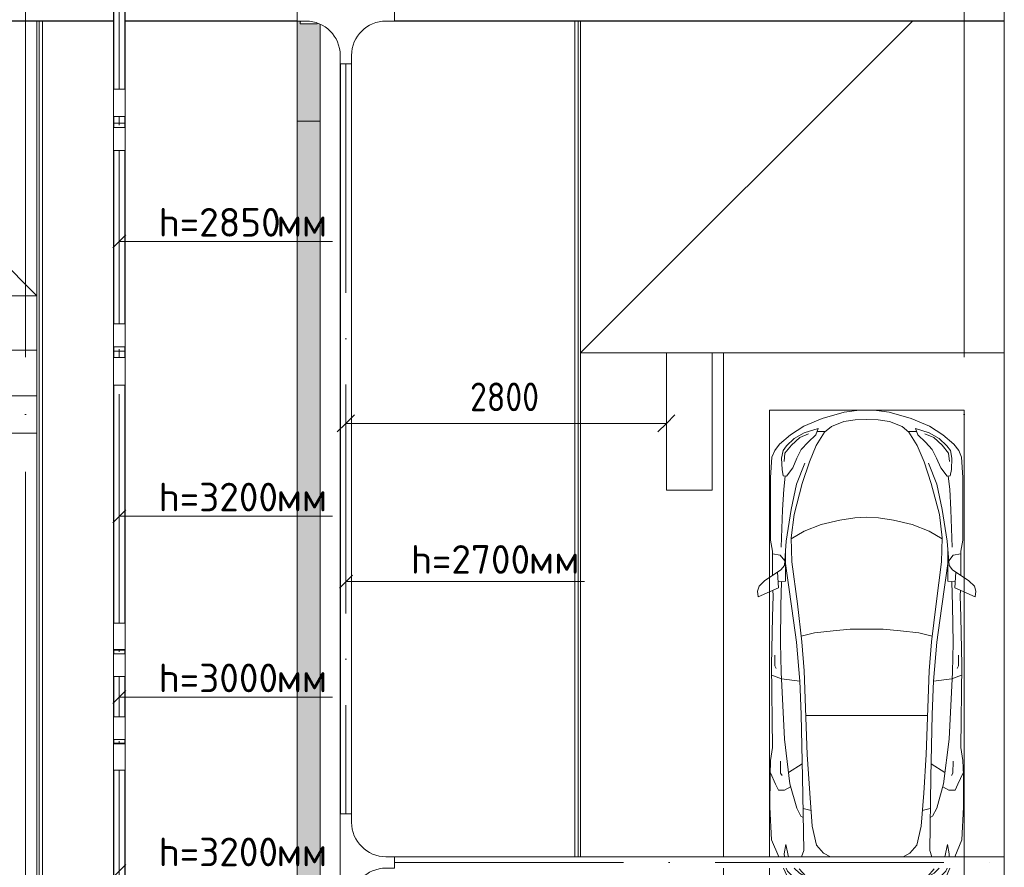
# Model space of a CAD drawing. Header units: millimetres. Extents: x -32229 to 192519, y -13689 to 125138.
# Tile 21 of 183: x 5085 to 13687, y 48457 to 55861. Entities that reach past the tile are written whole.
import ezdxf

# ---------------------------------------------------------------- set-up
doc = ezdxf.new("R2010")
doc.units = ezdxf.units.MM
doc.linetypes.add('ADSK_Линия сетки', pattern=[5000, 4000, -500, 0, -500])
doc.linetypes.add('ADSK_Осевая', pattern=[2800, 2000, -400, 0, -400])
for name, color, linetype, lineweight in [('A-____-____-DIMS', 7, 'Continuous', 9), ('A-____-____-DIMS-200', 7, 'Continuous', 9), ('A-DETL-GENF-OTLN', 7, 'Continuous', 18), ('A-FLOR-____-OTLN', 7, 'Continuous', 18), ('A-GENM-____-OTLN', 7, 'Continuous', 18), ('C-PRKG-____-OTLN', 7, 'Continuous', 18), ('E-CABL-TRAY-CNTR', 7, 'ADSK_Осевая', 18), ('E-CABL-TRAY-OTLN', 7, 'Continuous', 18), ('G-____-____-TEXT', 7, 'Continuous', 9), ('M-EQPM-____-OTLN', 7, 'Continuous', 18), ('S-COLS-____-MCUT', 7, 'Continuous', 40), ('S-GRID-____-OTLN', 7, 'Continuous', 9)]:
    doc.layers.add(name, color=color, linetype=linetype, lineweight=lineweight)
doc.layers.add('A-DETL-____-OTLN', color=7, linetype='Continuous', lineweight=9, true_color=0x00a600)
doc.styles.add('GOST Common_4', font='GOST_Common.ttf', dxfattribs={"width": 0.9, "height": 250})
doc.styles.add('ISOCPEUR', font='isocpeur.ttf', dxfattribs={"height": 250})
doc.dimstyles.new('ГОСТ_2_5_мм2', dxfattribs={"dimscale": 304.8, "dimtxt": 251.428749, "dimasz": 0.492126, "dimexe": 0.492126, "dimexo": 0.656168, "dimgap": 0.098425, "dimtad": 1, "dimdec": 0, "dimdsep": 46, "dimtxsty": 'GOST Common_4', "dimblk1": 'OBLIQUE', "dimblk2": 'OBLIQUE', "dimsah": 1, "dimcen": 0.09, "dimazin": 2, "dimtfac": 1, "dimtdec": 4, "dimtix": 1, "dimtmove": 0, "dimatfit": 3, "dimfxl": 1, "dimtvp": 1, "dimtolj": 1, "dimtzin": 0, "dimarcsym": 2})

# ---------------------------------------------------------------- blocks, each defined once
blk = doc.blocks.new('АР_Машиноместо - 5300x2500_С-V88--01 ЭЛ')
at = {"layer": 'A-DETL-GENF-OTLN', "color": 253, "lineweight": 13, "true_color": 0xaaaaaa}
for p, q in [((1165.1, -503.1), (1052.6, -517.5)), ((1250, -500), (1165.1, -503.1)), ((1250, -500), (1334.9, -503.1)), ((1334.9, -503.1), (1447.4, -517.5)), ((861.8, -571.6), (701.8, -640.4)), ((1052.6, -517.5), (861.8, -571.6)), ((1050.7, -599.4), (941.4, -642.2)), ((1148.8, -583), (1050.7, -599.4)), ((1250, -581.6), (1148.8, -583)), ((1250, -581.6), (1351.2, -583)), ((1351.2, -583), (1449.3, -599.4)), ((1447.4, -517.5), (1638.2, -571.6)), ((1449.3, -599.4), (1558.6, -642.2)), ((1638.2, -571.6), (1798.2, -640.4)), ((701.8, -640.4), (584.4, -714.6)), ((824.6, -660.9), (703.5, -696.4)), ((804.5, -715.7), (824.6, -660.9)), ((888.4, -685.9), (815.2, -686.6)), ((941.4, -642.2), (881.5, -691.6)), ((1558.6, -642.2), (1618.5, -691.6)), ((1611.6, -685.9), (1684.8, -686.6)), ((1695.5, -715.7), (1675.4, -660.9)), ((1675.4, -660.9), (1796.5, -696.4)), ((1798.2, -640.4), (1915.6, -714.6)), ((584.4, -714.6), (489, -795.6)), ((616.5, -746.4), (550, -812.3)), ((703.5, -696.4), (616.5, -746.4)), ((737.5, -778.3), (804.5, -715.7)), ((881.5, -691.6), (809.1, -809.4)), ((1618.5, -691.6), (1690.9, -809.4)), ((1762.5, -778.3), (1695.5, -715.7)), ((1796.5, -696.4), (1883.5, -746.4)), ((1883.5, -746.4), (1950, -812.3)), ((1915.6, -714.6), (2011, -795.6)), ((445.9, -853.1), (420.9, -910.7)), ((489, -795.6), (445.9, -853.1)), ((519.1, -851.5), (505.7, -920)), ((550, -812.3), (519.1, -851.5)), ((639.1, -920), (677.4, -843.7)), ((677.4, -843.7), (737.5, -778.3)), ((809.1, -809.4), (749.2, -950.3)), ((1690.9, -809.4), (1750.8, -950.3)), ((1822.6, -843.7), (1762.5, -778.3)), ((1860.9, -920), (1822.6, -843.7)), ((1950, -812.3), (1980.9, -851.5)), ((1980.9, -851.5), (1994.3, -920)), ((2011, -795.6), (2054.1, -853.1)), ((2054.1, -853.1), (2079.1, -910.7)), ((420.9, -910.7), (409.5, -1087)), ((505.7, -920), (510.2, -1018.7)), ((603.4, -1004.8), (639.1, -920)), ((1896.6, -1004.8), (1860.9, -920)), ((1994.3, -920), (1989.8, -1018.7)), ((2079.1, -910.7), (2090.5, -1087)), ((510.2, -1018.7), (521.5, -1074.5)), ((548.5, -1076.2), (603.4, -1004.8)), ((749.2, -950.3), (687.4, -1141)), ((1750.8, -950.3), (1812.6, -1141)), ((1951.5, -1076.2), (1896.6, -1004.8)), ((1989.8, -1018.7), (1978.5, -1074.5)), ((409.5, -1087), (410.6, -1634.2)), ((521.5, -1074.5), (548.5, -1076.2)), ((1978.5, -1074.5), (1951.5, -1076.2)), ((2090.5, -1087), (2089.4, -1634.2)), ((687.4, -1141), (615.4, -1410.3)), ((1812.6, -1141), (1884.6, -1410.3)), ((615.4, -1410.3), (589.4, -1615.5)), ((852.8, -1499), (1016.6, -1459.9)), ((1016.6, -1459.9), (1146.9, -1439.4)), ((1146.9, -1439.4), (1250, -1434.1)), ((1353.1, -1439.4), (1250, -1434.1)), ((1483.4, -1459.9), (1353.1, -1439.4)), ((1647.2, -1499), (1483.4, -1459.9)), ((1884.6, -1410.3), (1910.6, -1615.5)), ((703.6, -1557.1), (852.8, -1499)), ((1796.4, -1557.1), (1647.2, -1499)), ((410.6, -1634.2), (426.5, -1730.9)), ((589.4, -1615.5), (595.8, -1824.8)), ((590.4, -1624.3), (703.6, -1557.1)), ((1909.6, -1624.3), (1796.4, -1557.1)), ((1910.6, -1615.5), (1904.2, -1824.8)), ((2089.4, -1634.2), (2073.5, -1730.9)), ((546.5, -1642.6), (530.6, -1857.6)), ((1953.5, -1642.6), (1969.4, -1857.6)), ((426.5, -1730.9), (427.5, -1943)), ((495, -1765.3), (426.6, -1753.4)), ((533.6, -1816.8), (495, -1765.3)), ((597, -2231), (535, -1798.3)), ((540.9, -1993.7), (539.8, -1733.1)), ((1903, -2231), (1965, -1798.3)), ((1959.1, -1993.7), (1960.2, -1733.1)), ((1966.4, -1816.8), (2005, -1765.3)), ((2005, -1765.3), (2073.4, -1753.4)), ((2073.5, -1730.9), (2072.5, -1943)), ((530.6, -1857.6), (500.6, -1894.5)), ((595.8, -1824.8), (644.6, -2191.8)), ((1904.2, -1824.8), (1855.4, -2191.8)), ((1969.4, -1857.6), (1999.4, -1894.5)), ((500.6, -1894.5), (357.8, -1990.1)), ((479.9, -2052.9), (471, -1914.3)), ((1999.4, -1894.5), (2142.2, -1990.1)), ((2020.1, -2052.9), (2029, -1914.3)), ((309.5, -2036.1), (296.8, -2079.9)), ((301.4, -2130.5), (479.9, -2052.9)), ((357.8, -1990.1), (309.5, -2036.1)), ((540.9, -1993.7), (476.3, -1997.9)), ((505.9, -1996), (500, -2210.1)), ((1959.1, -1993.7), (2023.7, -1997.9)), ((1994.1, -1996), (2000, -2210.1)), ((2198.6, -2130.5), (2020.1, -2052.9)), ((2142.2, -1990.1), (2190.5, -2036.1)), ((2190.5, -2036.1), (2203.2, -2079.9)), ((296.8, -2079.9), (301.4, -2130.5)), ((428.2, -2308.5), (432.3, -2119.9)), ((432.3, -2119.9), (430.7, -2073.9)), ((2067.7, -2119.9), (2069.3, -2073.9)), ((2071.8, -2308.5), (2067.7, -2119.9)), ((2203.2, -2079.9), (2198.6, -2130.5)), ((500, -2210.1), (495.7, -2532.3)), ((636.6, -2526.5), (597, -2231)), ((644.6, -2191.8), (684.2, -2522.3)), ((1855.4, -2191.8), (1815.8, -2522.3)), ((1863.4, -2526.5), (1903, -2231)), ((2000, -2210.1), (2004.3, -2532.3)), ((417.5, -2723), (428.2, -2308.5)), ((2082.5, -2723), (2071.8, -2308.5)), ((495.7, -2532.3), (501.4, -2789.7)), ((636.6, -2526.5), (665.8, -2867.4)), ((684.2, -2522.3), (704.9, -2775.5)), ((1815.8, -2522.3), (1795.1, -2775.5)), ((1863.4, -2526.5), (1834.2, -2867.4)), ((2004.3, -2532.3), (1998.6, -2789.7)), ((447.8, -2638.7), (447.8, -2733.7)), ((2052.2, -2638.7), (2052.2, -2733.7)), ((426.5, -3446.8), (417.5, -2723)), ((447.8, -2733.7), (459.7, -2756.2)), ((2052.2, -2733.7), (2040.3, -2756.2)), ((2073.5, -3446.8), (2082.5, -2723)), ((505.1, -2846.9), (420.9, -2813.3)), ((501.4, -2789.7), (530.9, -3374.8)), ((704.9, -2775.5), (731.2, -3507.6)), ((1795.1, -2775.5), (1768.8, -3507.6)), ((1998.6, -2789.7), (1969.1, -3374.8)), ((1994.9, -2846.9), (2079.1, -2813.3)), ((665.8, -2867.4), (505.1, -2846.9)), ((665.6, -2864.6), (678.7, -3159.5)), ((1834.4, -2864.6), (1821.3, -3159.5)), ((1834.2, -2867.4), (1994.9, -2846.9)), ((678.7, -3159.5), (689.3, -3705.5)), ((1821.3, -3159.5), (1810.7, -3705.5)), ((530.9, -3374.8), (578.7, -3762.9)), ((1969.1, -3374.8), (1921.3, -3762.9)), ((409.5, -3560), (426.5, -3446.8)), ((731.2, -3507.6), (752.2, -3845.6)), ((1768.8, -3507.6), (1747.8, -3845.6)), ((2090.5, -3560), (2073.5, -3446.8)), ((405.6, -3688.5), (409.5, -3560)), ((495.5, -3566.1), (496.8, -3671.6)), ((687.1, -3588.8), (566.5, -3663.9)), ((1812.9, -3588.8), (1933.5, -3663.9)), ((2004.5, -3566.1), (2003.2, -3671.6)), ((2094.4, -3688.5), (2090.5, -3560)), ((403.4, -3968), (405.6, -3688.5)), ((408.2, -3667), (453.1, -3766.3)), ((496.8, -3671.6), (510.1, -3691.5)), ((2003.2, -3671.6), (1989.9, -3691.5)), ((2091.8, -3667), (2046.9, -3766.3)), ((2096.6, -3968), (2094.4, -3688.5)), ((453.1, -3766.3), (478.4, -3819.3)), ((578.7, -3762.9), (638.7, -3975.4)), ((689.3, -3705.5), (699.7, -4345.5)), ((1810.7, -3705.5), (1800.3, -4345.5)), ((1921.3, -3762.9), (1861.3, -3975.4)), ((2046.9, -3766.3), (2021.6, -3819.3)), ((478.4, -3819.3), (532.5, -3818.1)), ((532.5, -3818.1), (585.5, -3790.5)), ((752.2, -3845.6), (774.4, -4132.9)), ((1747.8, -3845.6), (1725.6, -4132.9)), ((1967.5, -3818.1), (1914.5, -3790.5)), ((2021.6, -3819.3), (1967.5, -3818.1)), ((419.6, -4254.2), (403.4, -3968)), ((638.7, -3975.4), (675.2, -4045.5)), ((1861.3, -3975.4), (1824.8, -4045.5)), ((2080.4, -4254.2), (2096.6, -3968)), ((675.2, -4045.5), (694.6, -4057.6)), ((1824.8, -4045.5), (1805.4, -4057.6)), ((774.4, -4132.9), (812.5, -4298.9)), ((1725.6, -4132.9), (1687.5, -4298.9)), ((481, -4400.3), (419.6, -4254.2)), ((543.7, -4295.1), (528.4, -4374.7)), ((566.7, -4400.3), (543.7, -4295.1)), ((812.5, -4298.9), (872.7, -4370.2)), ((1687.5, -4298.9), (1627.3, -4370.2)), ((1933.3, -4400.3), (1956.3, -4295.1)), ((1956.3, -4295.1), (1971.6, -4374.7)), ((2019, -4400.3), (2080.4, -4254.2)), ((528.4, -4374.7), (530.5, -4400.3)), ((699.7, -4345.5), (681.6, -4400.3)), ((872.7, -4370.2), (932.6, -4400.3)), ((1627.3, -4370.2), (1567.4, -4400.3)), ((1800.3, -4345.5), (1818.4, -4400.3)), ((1971.6, -4374.7), (1969.5, -4400.3)), ((565.9, -4595.1), (523.8, -4500.3)), ((547.6, -4500.3), (557.5, -4525.7)), ((557.5, -4525.7), (590.7, -4560.1)), ((661.8, -4543.1), (616.7, -4500.3)), ((717.1, -4568.9), (659.6, -4505.3)), ((788.5, -4617.7), (661.8, -4543.1)), ((1711.5, -4617.7), (1838.2, -4543.1)), ((1782.9, -4568.9), (1840.4, -4505.3)), ((1838.2, -4543.1), (1883.3, -4500.3)), ((1942.5, -4525.7), (1909.3, -4560.1)), ((1934.1, -4595.1), (1976.2, -4500.3)), ((1952.4, -4500.3), (1942.5, -4525.7)), ((659.1, -4669.9), (565.9, -4595.1)), ((590.7, -4560.1), (680.7, -4606.5)), ((680.7, -4606.5), (967, -4703.6)), ((791.3, -4619.7), (717.1, -4568.9)), ((873.9, -4665.1), (791.3, -4619.7)), ((1819.3, -4606.5), (1533, -4703.6)), ((1626.1, -4665.1), (1708.7, -4619.7)), ((1708.7, -4619.7), (1782.9, -4568.9)), ((1909.3, -4560.1), (1819.3, -4606.5)), ((1840.9, -4669.9), (1934.1, -4595.1)), ((812.7, -4729.4), (659.1, -4669.9)), ((970.2, -4771.8), (812.7, -4729.4)), ((988.2, -4706.7), (873.9, -4665.1)), ((1122.2, -4726.4), (988.2, -4706.7)), ((1250, -4731.7), (1122.2, -4726.4)), ((1250, -4731.7), (1377.8, -4726.4)), ((1377.8, -4726.4), (1511.8, -4706.7)), ((1511.8, -4706.7), (1626.1, -4665.1)), ((1529.8, -4771.8), (1687.3, -4729.4)), ((1687.3, -4729.4), (1840.9, -4669.9)), ((1126.4, -4794.1), (970.2, -4771.8)), ((1250, -4800), (1126.4, -4794.1)), ((1250, -4800), (1373.6, -4794.1)), ((1373.6, -4794.1), (1529.8, -4771.8))]:
    blk.add_line(p, q, dxfattribs=at)
at = {"layer": 'A-DETL-GENF-OTLN', "color": 254, "lineweight": 13, "true_color": 0xd4d4d4}
for p, q in [((664.7, -739.9), (591.7, -805)), ((742.6, -707.8), (664.7, -739.9)), ((1757.4, -707.8), (1835.3, -739.9)), ((1835.3, -739.9), (1908.3, -805)), ((591.7, -805), (534.5, -874.4)), ((1908.3, -805), (1965.5, -874.4)), ((534.5, -874.4), (528.1, -949.5)), ((1965.5, -874.4), (1971.9, -949.5)), ((710.2, -962.8), (636.7, -1146)), ((1789.8, -962.8), (1863.3, -1146)), ((537.4, -1076.1), (524.9, -1188.6)), ((1962.6, -1076.1), (1975.1, -1188.6)), ((524.9, -1188.6), (513.9, -1368.9)), ((636.7, -1146), (590.3, -1367.8)), ((1863.3, -1146), (1909.7, -1367.8)), ((1975.1, -1188.6), (1986.1, -1368.9)), ((513.9, -1368.9), (502.3, -1696.3)), ((590.3, -1367.8), (546.5, -1642.6)), ((1909.7, -1367.8), (1953.5, -1642.6)), ((1986.1, -1368.9), (1997.7, -1696.3)), ((677.9, -2473), (794.6, -2446)), ((794.6, -2446), (955.7, -2426.8)), ((955.7, -2426.8), (1105.5, -2413.7)), ((1105.5, -2413.7), (1250, -2412.9)), ((1394.5, -2413.7), (1250, -2412.9)), ((1544.3, -2426.8), (1394.5, -2413.7)), ((1705.4, -2446), (1544.3, -2426.8)), ((1822.1, -2473), (1705.4, -2446)), ((715.1, -3168.3), (1250, -3167.3)), ((1784.9, -3168.3), (1250, -3167.3)), ((694.6, -3980.4), (765.1, -3996.8)), ((1805.4, -3980.4), (1734.9, -3996.8))]:
    blk.add_line(p, q, dxfattribs=at)
at = {"layer": 'C-PRKG-____-OTLN', "color": 253, "lineweight": 13, "true_color": 0xaaaaaa}
for p, q in [((2449.6, 0), (0, 0)), ((0, 0), (0, -4400.3)), ((400, -500), (400, -4400.3)), ((400, -500), (2100, -500)), ((2100, -500), (2100, -4400.3)), ((0, -4500.3), (0, -5300)), ((400, -4500.3), (400, -4800)), ((2100, -4500.3), (2100, -4800)), ((400, -4800), (2100, -4800)), ((2449.6, -5300), (0, -5300))]:
    blk.add_line(p, q, dxfattribs=at)
blk = doc.blocks.new('АР_Канал вертикальный прямоугольный - ВК-V174--01 ЭЛ')
at = {"layer": 'M-EQPM-____-OTLN', "lineweight": 13, "true_color": 0xe2e2e2}
h = blk.add_hatch(color=254, dxfattribs=at)
h.paths.add_polyline_path([(-75, -75), (-72.3, -50.3), (-75, -50.3)])
h.paths.add_polyline_path([(-61.1, 49.7), (-60, 60), (75, 75), (-75, 75), (-75, 49.7)])
at = {"layer": 'M-EQPM-____-OTLN', "color": 253, "lineweight": 13, "true_color": 0xaaaaaa}
for p, q in [((75, 75), (-75, 75)), ((-75, 75), (-75, 49.7)), ((75, 75), (-75, 75)), ((-75, 75), (-75, 49.7)), ((-75, 49.7), (-75, 75)), ((-75, 75), (75, 75)), ((-61.1, 49.7), (-60, 60)), ((-61.1, 49.7), (-60, 60)), ((-60, 60), (75, 75)), ((-60, 60), (75, 75)), ((75, 68), (75, 75)), ((75, 75), (75, 68)), ((-75, -75), (-72.3, -50.3)), ((-75, -50.3), (-75, -75)), ((-75, -75), (-72.3, -50.3)), ((-75, -50.3), (-75, -75)), ((-75, -75), (-75, -50.3)), ((-75, -75), (75, -75)), ((75, -75), (-75, -75)), ((75, -75), (75, -68.7)), ((75, -68.7), (75, -75))]:
    blk.add_line(p, q, dxfattribs=at)
blk = doc.blocks.new('АР-Заполнение деф_ шва - Д_ш_-4332461--01 ЭЛ')
at = {"layer": 'A-GENM-____-OTLN', "color": 253, "lineweight": 13, "true_color": 0xaaaaaa}
for p, q in [((14275.3, 25), (21575.3, 25)), ((14275.3, -25), (21575.3, -25))]:
    blk.add_line(p, q, dxfattribs=at)
blk = doc.blocks.new('АР-Заполнение деф_ шва - Д_ш_-4331949--01 ЭЛ')
at = {"layer": 'A-GENM-____-OTLN', "color": 253, "lineweight": 13, "true_color": 0xaaaaaa}
for p, q in [((0, 25), (5925, 25)), ((0, -25), (5925, -25))]:
    blk.add_line(p, q, dxfattribs=at)
blk = doc.blocks.new('АР-Заполнение деф_ шва - Д_ш_-4332034--01 ЭЛ')
at = {"layer": 'A-GENM-____-OTLN', "color": 253, "lineweight": 13, "true_color": 0xaaaaaa}
for p, q in [((0, 25), (2900.3, 25)), ((3000.3, 25), (5875, 25)), ((0, -25), (2900.3, -25)), ((3000.3, -25), (5875, -25))]:
    blk.add_line(p, q, dxfattribs=at)
blk = doc.blocks.new('АР-Заполнение деф_ шва - Д_ш__Пристенный-V221--01 ЭЛ')
at = {"layer": 'A-GENM-____-OTLN', "color": 253, "lineweight": 13, "true_color": 0xaaaaaa}
blk.add_line((0, 25), (400, 25), dxfattribs=at)
blk = doc.blocks.new('АР_Лоток - 200х100h_L_1000_с вертик_отводом_ЛВ3-V259--01 ЭЛ')
at = {"layer": 'M-EQPM-____-OTLN', "lineweight": 13, "true_color": 0xf3f3f3}
h = blk.add_hatch(color=7, dxfattribs=at)
h.paths.add_polyline_path([(0, 100), (0, -100), (846.4, -99.9), (851.8, -89.8), (856.3, -75), (850, -75), (850, 75), (874.7, 76.5), (874.7, 100)])
h.paths.add_polyline_path([(974.7, 100), (974.7, 75), (1000, 76.5), (1000, 100)])
h.paths.add_polyline_path([(993, -75), (1000, -94.5), (1000, -75), (997.5, -75)])
at = {"layer": 'M-EQPM-____-OTLN', "color": 253, "lineweight": 13, "true_color": 0xaaaaaa}
for p, q in [((0, 100), (0, -100)), ((1000, 76.5), (1000, 100)), ((1000, -94.5), (1000, -75))]:
    blk.add_line(p, q, dxfattribs=at)
blk = doc.blocks.new('АР_Лоток - 200х100h_ЛВ1-7513224--01 ЭЛ')
at = {"layer": 'M-EQPM-____-OTLN', "lineweight": 13, "true_color": 0xf3f3f3}
blk.add_hatch(color=7, dxfattribs=at).paths.add_polyline_path([(0, -99.9), (7599.9, -99.9), (7599.9, 100), (0, 100)])
at = {"layer": 'M-EQPM-____-OTLN', "color": 253, "lineweight": 13, "true_color": 0xaaaaaa}
for p, q in [((0, 100), (0, -99.9)), ((7599.9, -100), (7599.9, 100))]:
    blk.add_line(p, q, dxfattribs=at)
blk = doc.blocks.new('Наметкина 10_РД_АР_П_отсоединено_rvt-1--01 ЭЛ')
at = {"layer": 'A-FLOR-____-OTLN', "color": 253, "lineweight": 13, "true_color": 0xaaaaaa}
for p, q in [((5235.3, 55849.7), (5235.3, 53450)), ((5255.3, 55849.7), (5255.3, 45150)), ((5285.3, 45150), (5285.3, 55849.7)), ((7510.3, 47375), (7510.3, 55849.7)), ((9935.3, 55849.7), (9935.3, 48549.7)), ((9965.3, 48549.7), (9965.3, 55849.7)), ((9985.3, 52950), (9985.3, 55849.7)), ((9985.3, 52950), (12884.9, 55849.7)), ((5235.3, 53450), (2885.3, 55800)), ((7710.3, 47375.1), (7710.3, 55821.4)), ((5235.3, 53450), (-164.7, 53450)), ((5235.3, 53450), (-164.7, 53450)), ((5235.3, 52975), (5235.3, 53450)), ((10735.3, 52950), (9985.3, 52950)), ((10735.3, 52950), (9985.3, 52950)), ((9985.3, 52950), (9985.3, 48549.7)), ((13684.9, 52950), (11135.3, 52950)), ((13684.9, 52950), (11135.3, 52950)), ((5235.3, 52250), (5235.3, 52575)), ((-164.7, 52250), (5235.3, 52250)), ((5235.3, 52250), (5235.3, 46650))]:
    blk.add_line(p, q, dxfattribs=at)
at = {"layer": 'S-COLS-____-MCUT', "color": 253, "lineweight": 15, "true_color": 0xaaaaaa}
for p, q in [((5235.3, 52975), (2835.3, 52975)), ((5235.3, 52575), (5235.3, 52975)), ((11135.3, 52950), (10735.3, 52950)), ((10735.3, 52950), (10735.3, 51750)), ((11135.3, 51750), (11135.3, 52950)), ((2835.3, 52575), (5235.3, 52575)), ((10735.3, 51750), (11135.3, 51750))]:
    blk.add_line(p, q, dxfattribs=at)
at = {"layer": 'A-GENM-____-OTLN', "color": 253, "lineweight": 13, "true_color": 0xaaaaaa, "rotation": 270}
for name, p in [('АР-Заполнение деф_ шва - Д_ш_-4332461--01 ЭЛ', (9960.3, 70125)), ('АР-Заполнение деф_ шва - Д_ш_-4332034--01 ЭЛ', (5260.3, 58850)), ('АР-Заполнение деф_ шва - Д_ш__Пристенный-V221--01 ЭЛ', (5260.3, 52975)), ('АР-Заполнение деф_ шва - Д_ш_-4331949--01 ЭЛ', (5260.3, 52575))]:
    blk.add_blockref(name, p, dxfattribs=at)
at = {"layer": 'C-PRKG-____-OTLN', "color": 253, "lineweight": 13, "true_color": 0xaaaaaa}
blk.add_blockref('АР_Машиноместо - 5300x2500_С-V88--01 ЭЛ', (11235.3, 52950), dxfattribs=at)
at = {"layer": 'M-EQPM-____-OTLN', "color": 253, "lineweight": 13, "true_color": 0xaaaaaa, "rotation": 90.00000000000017}
for name, p in [('АР_Лоток - 200х100h_L_1000_с вертик_отводом_ЛВ3-V259--01 ЭЛ', (7610.3, 54975)), ('АР_Лоток - 200х100h_ЛВ1-7513224--01 ЭЛ', (7610.3, 47375.1))]:
    blk.add_blockref(name, p, dxfattribs=at)
at = {"layer": 'M-EQPM-____-OTLN', "color": 253, "lineweight": 13, "true_color": 0xaaaaaa}
blk.add_blockref('АР_Канал вертикальный прямоугольный - ВК-V174--01 ЭЛ', (7610.3, 55900), dxfattribs=at)
blk = doc.blocks.new('M_Горизонтальный тройник для канального - Радиус 300 мм-1473419--01 ЭЛ')
at = {"layer": 'E-CABL-TRAY-OTLN', "color": 150, "true_color": 0x0080ff}
for p, q in [((425, 50), (-425, 50)), ((-425, 50), (-425, -50)), ((425, -50), (425, 50)), ((-425, -50), (-350, -50)), ((350, -50), (425, -50)), ((-50, -350), (-50, -425)), ((-50, -425), (50, -425)), ((50, -425), (50, -350))]:
    blk.add_line(p, q, dxfattribs=at)
for centre, start, end in [((-350, -350), 0, 90), ((350, -350), 90, 180)]:
    blk.add_arc(centre, 300, start, end, dxfattribs=at)
blk = doc.blocks.new('M_Горизонтальная крестовина для канального - Радиус 300 мм-V273--01 ЭЛ')
at = {"layer": 'E-CABL-TRAY-OTLN', "color": 150, "true_color": 0x0080ff}
for p, q in [((50, 425), (-50, 425)), ((-50, 425), (-50, 350)), ((50, 350), (50, 425)), ((-350, 50), (-425, 50)), ((-425, 50), (-425, -50)), ((425, 50), (350, 50)), ((425, -50), (425, 50)), ((-425, -50), (-350, -50)), ((350, -50), (425, -50)), ((-50, -350), (-50, -425)), ((-50, -425), (50, -425)), ((50, -425), (50, -350))]:
    blk.add_line(p, q, dxfattribs=at)
for centre, start, end in [((-350, 350), 270, 0), ((350, 350), 180, 270), ((-350, -350), 0, 90), ((350, -350), 90, 180)]:
    blk.add_arc(centre, 300, start, end, dxfattribs=at)
blk = doc.blocks.new('M_Вертикальный наружный изгиб-колено для канального - Стандартное-2437310--01 ЭЛ')
at = {"layer": 'E-CABL-TRAY-OTLN', "color": 1, "true_color": 0xff0000}
for p, q in [((5905.6, 49481.3), (5905.6, 49536.8)), ((5905.6, 49536.8), (6005.6, 49536.8)), ((5905.6, 49380.4), (5905.6, 49481.3)), ((6005.6, 49536.8), (6005.6, 49481.3)), ((6005.6, 49481.3), (6005.6, 49380.4)), ((5905.6, 49380.4), (5905.6, 49305.4)), ((6005.6, 49380.4), (6005.6, 49305.4)), ((6005.6, 49305.4), (5905.6, 49305.4))]:
    blk.add_line(p, q, dxfattribs=at)
blk = doc.blocks.new('M_Вертикальный внутренний изгиб-колено для канального - Стандартное-2437306--01 ЭЛ')
at = {"layer": 'E-CABL-TRAY-OTLN', "color": 1, "true_color": 0xff0000}
for p, q in [((5905.6, 49697.1), (5905.6, 49772.1)), ((5905.6, 49772.1), (6005.6, 49772.1)), ((6005.6, 49772.1), (6005.6, 49697.1)), ((5905.6, 49629.8), (5905.6, 49697.1)), ((6005.6, 49697.1), (6005.6, 49629.8)), ((5905.6, 49629.8), (5905.6, 49574.3)), ((6005.6, 49574.3), (5905.6, 49574.3)), ((6005.6, 49574.3), (6005.6, 49629.8))]:
    blk.add_line(p, q, dxfattribs=at)
blk = doc.blocks.new('M_Вертикальный наружный изгиб-колено для канального - Стандартное-V303--01 ЭЛ')
at = {"layer": 'E-CABL-TRAY-OTLN', "color": 1, "true_color": 0xff0000}
for p, q in [((5905.6, 50515.4), (5905.6, 50590.4)), ((5905.6, 50590.4), (6005.6, 50590.4)), ((6005.6, 50590.4), (6005.6, 50515.4)), ((5905.6, 50414.5), (5905.6, 50515.4)), ((6005.6, 50515.4), (6005.6, 50414.5)), ((5905.6, 50414.5), (5905.6, 50359)), ((6005.6, 50414.5), (6005.6, 50359)), ((6005.6, 50359), (5905.6, 50359))]:
    blk.add_line(p, q, dxfattribs=at)
blk = doc.blocks.new('M_Вертикальный наружный изгиб-колено для канального - Стандартное-2437532--01 ЭЛ')
at = {"layer": 'E-CABL-TRAY-OTLN', "color": 1, "true_color": 0xff0000}
for p, q in [((5905.6, 52864.7), (5905.6, 52909.2)), ((5905.6, 52909.2), (6005.6, 52909.2)), ((6005.6, 52909.2), (6005.6, 52864.7)), ((5905.6, 52744), (5905.6, 52864.7)), ((6005.6, 52864.7), (6005.6, 52744)), ((5905.6, 52744), (5905.6, 52669)), ((6005.6, 52744), (6005.6, 52669)), ((6005.6, 52669), (5905.6, 52669))]:
    blk.add_line(p, q, dxfattribs=at)
blk = doc.blocks.new('M_Вертикальный внутренний изгиб-колено для канального - Стандартное-2437528--01 ЭЛ')
at = {"layer": 'E-CABL-TRAY-OTLN', "color": 1, "true_color": 0xff0000}
for p, q in [((5905.6, 53128.5), (5905.6, 53203.5)), ((5905.6, 53203.5), (6005.6, 53203.5)), ((6005.6, 53203.5), (6005.6, 53128.5)), ((5905.6, 53048.1), (5905.6, 53128.5)), ((6005.6, 53128.5), (6005.6, 53048.1)), ((5905.6, 53048.1), (5905.6, 53003.5)), ((6005.6, 53003.5), (5905.6, 53003.5)), ((6005.6, 53003.5), (6005.6, 53048.1))]:
    blk.add_line(p, q, dxfattribs=at)
blk = doc.blocks.new('M_Вертикальный наружный изгиб-колено для канального - Стандартное-V335--01 ЭЛ')
at = {"layer": 'E-CABL-TRAY-OTLN', "color": 1, "true_color": 0xff0000}
for p, q in [((5905.6, 55179.3), (5905.6, 55254.3)), ((5905.6, 55254.3), (6005.6, 55254.3)), ((6005.6, 55254.3), (6005.6, 55179.3)), ((5905.6, 55058.6), (5905.6, 55179.3)), ((6005.6, 55179.3), (6005.6, 55058.6)), ((5905.6, 55058.6), (5905.6, 55014.1)), ((6005.6, 55058.6), (6005.6, 55014.1)), ((6005.6, 55014.1), (5905.6, 55014.1))]:
    blk.add_line(p, q, dxfattribs=at)
blk = doc.blocks.new('DIMBLOCK39--01 ЭЛ')
at = {"layer": 'A-____-____-DIMS-200'}
for p, q in [((7935.3, 52240.8), (7935.3, 52484.7)), ((10735.3, 52240.8), (10735.3, 52484.7)), ((7935.3, 52334.7), (8010.3, 52409.7)), ((10735.3, 52334.7), (10810.3, 52409.7)), ((7935.3, 52334.7), (7860.3, 52259.7)), ((7935.3, 52334.7), (10735.3, 52334.7)), ((7935.3, 52334.7), (7935.3, 52240.8)), ((10735.3, 52334.7), (10660.3, 52259.7)), ((10735.3, 52334.7), (10735.3, 52240.8))]:
    blk.add_line(p, q, dxfattribs=at)
at = {"layer": 'A-____-____-DIMS-200', "color": 0, "insert": (9019.9, 52691.4), "char_height": 250, "width": 756.843, "attachment_point": 1, "line_spacing_factor": 1.022761, "style": 'GOST Common_4'}
blk.add_mtext('2800', dxfattribs=at)
blk = doc.blocks.new('_Oblique')
at = {"color": 0, "linetype": 'ByBlock', "lineweight": -2}
blk.add_line((-0.5, -0.5), (0.5, 0.5), dxfattribs=at)

msp = doc.modelspace()

# ---------------------------------------------------------------- linework, layer by layer
at = {"layer": 'A-DETL-____-OTLN', "color": 1, "true_color": 0xff0000}
for p, q in [((5900.2, 53867.2), (6013.4, 53980.4)), ((5956.8, 53923.8), (7816.8, 53923.8)), ((5900.2, 51467.2), (6013.4, 51580.4)), ((5956.8, 51523.8), (7816.8, 51523.8)), ((5900.2, 49887.2), (6013.4, 50000.4)), ((5956.8, 49943.8), (7816.8, 49943.8)), ((5900.2, 48367.2), (6013.4, 48480.4))]:
    msp.add_line(p, q, dxfattribs=at)
at = {"layer": 'A-DETL-____-OTLN', "color": 150, "true_color": 0x0080ff}
for p, q in [((7878.7, 50895.8), (7991.9, 51009)), ((7935.3, 50952.4), (10020.2, 50952.4))]:
    msp.add_line(p, q, dxfattribs=at)
at = {"layer": 'E-CABL-TRAY-CNTR', "color": 1, "true_color": 0xff0000}
for p, q in [((5955.6, 55254.3), (5955.6, 72384.4)), ((5955.6, 55014.1), (5955.6, 54939.9)), ((5955.6, 53203.5), (5955.6, 54719.8)), ((5955.6, 52909.2), (5955.6, 52983.4)), ((5955.6, 50590.4), (5955.6, 52669)), ((5955.6, 50359), (5955.6, 50338.3)), ((5955.6, 49772.1), (5955.6, 50123.8)), ((5955.6, 49536.8), (5955.6, 49557.5)), ((5955.6, 49305.4), (5955.6, 47503.8))]:
    msp.add_line(p, q, dxfattribs=at)
at = {"layer": 'E-CABL-TRAY-CNTR', "color": 150, "true_color": 0x0080ff}
msp.add_line((7935.3, 55474.7), (7935.3, 48924.7), dxfattribs=at)
at = {"layer": 'E-CABL-TRAY-CNTR', "color": 5, "true_color": 0x0000ff}
msp.add_line((8360.3, 48499.7), (13684.9, 48499.7), dxfattribs=at)
at = {"layer": 'E-CABL-TRAY-OTLN', "color": 1, "true_color": 0xff0000}
for p, q in [((5905.6, 55254.3), (5905.6, 72384.4)), ((5908.1, 55254.3), (5908.1, 72384.4)), ((6003, 55254.3), (6003, 72384.4)), ((6005.6, 55254.3), (6005.6, 72384.4)), ((5908.1, 55254.3), (5905.6, 55254.3)), ((6005.6, 55254.3), (6003, 55254.3)), ((5905.6, 55014.1), (5908.1, 55014.1)), ((5905.6, 55014.1), (5905.6, 54919.8)), ((5908.1, 55014.1), (5908.1, 54919.8)), ((6003, 55014.1), (6005.6, 55014.1)), ((6003, 55014.1), (6003, 54919.8)), ((6005.6, 55014.1), (6005.6, 54919.8)), ((5908.1, 54919.8), (5905.6, 54919.8)), ((6003, 54957.9), (5908.1, 54957.9)), ((6005.6, 54919.8), (6003, 54919.8)), ((5905.6, 54719.8), (5908.1, 54719.8)), ((5905.6, 53203.5), (5905.6, 54719.8)), ((5908.1, 53203.5), (5908.1, 54719.8)), ((6003, 54719.8), (6005.6, 54719.8)), ((6003, 53203.5), (6003, 54719.8)), ((6005.6, 53203.5), (6005.6, 54719.8)), ((5908.1, 53203.5), (5905.6, 53203.5)), ((6005.6, 53203.5), (6003, 53203.5)), ((5905.6, 53003.5), (5908.1, 53003.5)), ((5905.6, 52909.2), (5905.6, 53003.5)), ((5908.1, 52909.2), (5908.1, 53003.5)), ((6003, 53003.5), (6005.6, 53003.5)), ((6003, 52909.2), (6003, 53003.5)), ((6005.6, 52909.2), (6005.6, 53003.5)), ((5908.1, 52909.2), (5905.6, 52909.2)), ((5908.1, 52965.3), (6003, 52965.3)), ((6005.6, 52909.2), (6003, 52909.2)), ((5905.6, 52669), (5908.1, 52669)), ((5905.6, 50590.4), (5905.6, 52669)), ((5908.1, 50590.4), (5908.1, 52669)), ((6003, 52669), (6005.6, 52669)), ((6003, 50590.4), (6003, 52669)), ((6005.6, 50590.4), (6005.6, 52669)), ((5908.1, 50590.4), (5905.6, 50590.4)), ((6005.6, 50590.4), (6003, 50590.4)), ((5905.6, 50359), (5908.1, 50359)), ((5905.6, 50359), (5905.6, 50321.5)), ((5908.1, 50359), (5908.1, 50321.5)), ((6003, 50353.5), (5908.1, 50353.5)), ((6003, 50359), (6005.6, 50359)), ((6003, 50359), (6003, 50321.5)), ((6005.6, 50359), (6005.6, 50321.5)), ((5908.1, 50321.5), (5905.6, 50321.5)), ((6005.6, 50321.5), (6003, 50321.5)), ((5905.6, 50123.8), (5908.1, 50123.8)), ((5905.6, 49772.1), (5905.6, 50123.8)), ((5908.1, 49772.1), (5908.1, 50123.8)), ((6003, 50123.8), (6005.6, 50123.8)), ((6003, 49772.1), (6003, 50123.8)), ((6005.6, 49772.1), (6005.6, 50123.8)), ((5908.1, 49772.1), (5905.6, 49772.1)), ((6005.6, 49772.1), (6003, 49772.1)), ((5905.6, 49574.3), (5908.1, 49574.3)), ((5905.6, 49536.8), (5905.6, 49574.3)), ((5908.1, 49536.8), (5908.1, 49574.3)), ((6003, 49574.3), (6005.6, 49574.3)), ((6003, 49536.8), (6003, 49574.3)), ((6005.6, 49536.8), (6005.6, 49574.3)), ((5908.1, 49536.8), (5905.6, 49536.8)), ((5908.1, 49542.4), (6003, 49542.4)), ((6005.6, 49536.8), (6003, 49536.8)), ((5905.6, 49305.4), (5908.1, 49305.4)), ((5905.6, 49305.4), (5905.6, 47503.8)), ((5908.1, 49305.4), (5908.1, 47503.8)), ((6003, 49305.4), (6005.6, 49305.4)), ((6003, 49305.4), (6003, 47503.8)), ((6005.6, 49305.4), (6005.6, 47503.8))]:
    msp.add_line(p, q, dxfattribs=at)
at = {"layer": 'E-CABL-TRAY-OTLN', "color": 94, "true_color": 0x009f00}
for p, q in [((13684.9, 47713.3), (13684.9, 61774.6)), ((13687.4, 47713.3), (13687.4, 61774.6))]:
    msp.add_line(p, q, dxfattribs=at)
at = {"layer": 'E-CABL-TRAY-OTLN', "color": 150, "true_color": 0x0080ff}
for p, q in [((5905.6, 55852.2), (210.3, 55852.2)), ((5905.6, 55849.7), (210.3, 55849.7)), ((7510.3, 55852.2), (6005.6, 55852.2)), ((7510.3, 55849.7), (6005.6, 55849.7)), ((7510.3, 55852.2), (7510.3, 55849.7)), ((8360.3, 55849.7), (8360.3, 55852.2)), ((8360.3, 55852.2), (13684.9, 55852.2)), ((8360.3, 55849.7), (13684.9, 55849.7)), ((7885.3, 55474.7), (7887.8, 55474.7)), ((7885.3, 55474.7), (7885.3, 48924.7)), ((7887.8, 55474.7), (7887.8, 48924.7)), ((7982.8, 55474.7), (7985.3, 55474.7)), ((7982.8, 55474.7), (7982.8, 48924.7)), ((7985.3, 55474.7), (7985.3, 48924.7)), ((7887.8, 48924.7), (7885.3, 48924.7)), ((7985.3, 48924.7), (7982.8, 48924.7))]:
    msp.add_line(p, q, dxfattribs=at)
at = {"layer": 'E-CABL-TRAY-OTLN', "color": 5, "true_color": 0x0000ff}
for p, q in [((8360.3, 48547.2), (8360.3, 48549.7)), ((8360.3, 48549.7), (13684.9, 48549.7)), ((8360.3, 48547.2), (13684.9, 48547.2))]:
    msp.add_line(p, q, dxfattribs=at)
at = {"layer": 'S-GRID-____-OTLN', "color": 253, "linetype": 'ADSK_Линия сетки', "true_color": 0xaaaaaa}
for p, q in [((5135.3, -12088.9), (5135.3, 125138.4)), ((13335.3, -12088.9), (13335.3, 125138.4))]:
    msp.add_line(p, q, dxfattribs=at)

# ---------------------------------------------------------------- block references
at = {"lineweight": 5}
msp.add_blockref('Наметкина 10_РД_АР_П_отсоединено_rvt-1--01 ЭЛ', (0, 0), dxfattribs=at)
at = {"layer": 'E-CABL-TRAY-OTLN', "color": 150, "true_color": 0x0080ff}
for name, p, rotation in [('M_Горизонтальная крестовина для канального - Радиус 300 мм-V273--01 ЭЛ', (7935.3, 55899.7), 270), ('M_Горизонтальный тройник для канального - Радиус 300 мм-1473419--01 ЭЛ', (7935.3, 48499.7), 90)]:
    msp.add_blockref(name, p, dxfattribs=dict(at, rotation=rotation))
at = {"layer": 'E-CABL-TRAY-OTLN', "color": 1, "true_color": 0xff0000}
for name in ['M_Вертикальный наружный изгиб-колено для канального - Стандартное-V335--01 ЭЛ', 'M_Вертикальный внутренний изгиб-колено для канального - Стандартное-2437528--01 ЭЛ', 'M_Вертикальный наружный изгиб-колено для канального - Стандартное-2437532--01 ЭЛ', 'M_Вертикальный наружный изгиб-колено для канального - Стандартное-V303--01 ЭЛ', 'M_Вертикальный внутренний изгиб-колено для канального - Стандартное-2437306--01 ЭЛ', 'M_Вертикальный наружный изгиб-колено для канального - Стандартное-2437310--01 ЭЛ']:
    msp.add_blockref(name, (0, 0), dxfattribs=at)
at = {"layer": 'E-CABL-TRAY-OTLN', "color": 1, "true_color": 0xff0000, "rotation": 180}
for name, p in [('M_Вертикальный внутренний изгиб-колено для канального - Стандартное-2437528--01 ЭЛ', (11911.1, 107923.3)), ('M_Вертикальный внутренний изгиб-колено для канального - Стандартное-2437306--01 ЭЛ', (11911.1, 99895.9))]:
    msp.add_blockref(name, p, dxfattribs=at)

# ---------------------------------------------------------------- texts
at = {"layer": 'G-____-____-TEXT', "color": 1, "true_color": 0xff0000, "char_height": 250, "attachment_point": 1, "style": 'ISOCPEUR'}
for s, insert, width in [('h=2850', (6298.7, 54216.3), 1250.632), ('мм', (7330.6, 54216.3), 481.012), ('h=3200', (6298.7, 51816.3), 1250.632), ('мм', (7330.6, 51816.3), 481.012), ('h=3000', (6298.7, 50236.3), 1250.632), ('мм', (7330.6, 50236.3), 481.012), ('h=3200', (6298.7, 48716.3), 1250.632), ('мм', (7330.6, 48716.3), 481.012)]:
    msp.add_mtext(s, dxfattribs=dict(at, insert=insert, width=width))
at = {"layer": 'G-____-____-TEXT', "color": 150, "true_color": 0x0080ff, "char_height": 250, "attachment_point": 1, "style": 'ISOCPEUR'}
for s, insert, width in [('h=2700', (8502.1, 51271.5), 1250.632), ('мм', (9533.9, 51271.5), 481.012)]:
    msp.add_mtext(s, dxfattribs=dict(at, insert=insert, width=width))

# ---------------------------------------------------------------- dimensions: what is measured, and where the dimension line sits
at = {"layer": 'A-____-____-DIMS'}
dim = msp.add_linear_dim(base=(10735.3, 52334.7), p1=(7935.3, 52440.8), p2=(10735.3, 52440.8), dimstyle='ГОСТ_2_5_мм2', override={"dimpost": '<>', "dimfxl": 2800}, dxfattribs=at)
dim.commit()
dim.dimension.update_dxf_attribs({"geometry": 'DIMBLOCK39--01 ЭЛ', "text_midpoint": (9335.3, 52489.7)})

doc.saveas('drawing.dxf')
